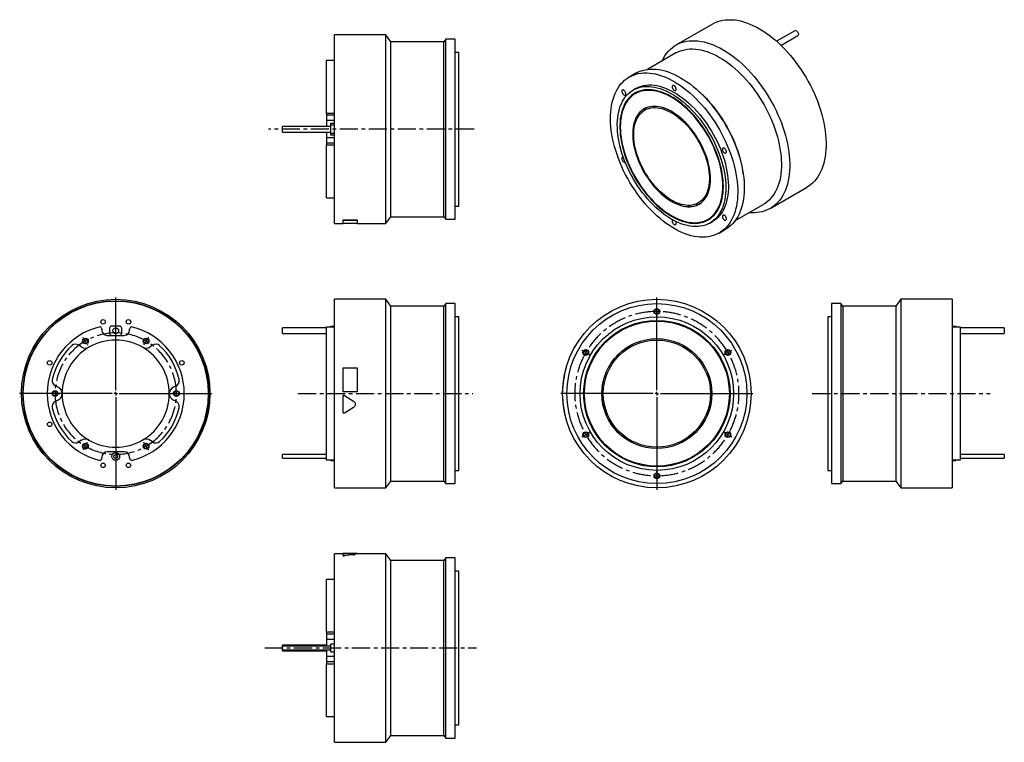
# Model space of a CAD drawing. Extents: x 165 to 1544, y 79 to 1090.
import ezdxf

# ---------------------------------------------------------------- set-up
doc = ezdxf.new("R2010")
doc.units = 0
doc.header["$LTSCALE"] = 2
doc.header["$MEASUREMENT"] = 0
doc.linetypes.add('CENTERX2', pattern=[20.32, 12.7, -2.54, 2.54, -2.54])
doc.layers.get('0').update_dxf_attribs({"linetype": 'CONTINUOUS'})

# ---------------------------------------------------------------- blocks, each defined once
blk = doc.blocks.new('SW_CENTERMARKSYMBOL_0')
at = {"color": 0, "linetype": 'Continuous'}
for p, q in [((0, 5), (0, 134.5)), ((-5, 0), (-134.5, 0)), ((0, 0), (-2.5, 0)), ((0, 0), (0, 2.5)), ((0, 0), (0, -2.5)), ((0, 0), (2.5, 0)), ((5, 0), (134.5, 0)), ((0, -5), (0, -134.5))]:
    blk.add_line(p, q, dxfattribs=at)
blk = doc.blocks.new('SW_CENTERMARKSYMBOL_1')
at = {"color": 6, "linetype": 'Continuous'}
for p, q in [((-2.5, 4.3), (-3.2, 5.6)), ((0, 0), (-1.2, 2.2)), ((0, 0), (1.2, -2.2)), ((85, 0), (83.8, -2.2)), ((85, 0), (86.2, 2.2)), ((87.5, 4.3), (88.3, 5.6)), ((2.5, -4.3), (3.2, -5.6)), ((82.5, -4.3), (81.8, -5.6)), ((-47.5, -73.6), (-49, -73.6)), ((-42.5, -73.6), (-45, -73.6)), ((-42.5, -73.6), (-40, -73.6)), ((-37.5, -73.6), (-36, -73.6)), ((122.5, -73.6), (121, -73.6)), ((127.5, -73.6), (125, -73.6)), ((127.5, -73.6), (130, -73.6)), ((132.5, -73.6), (134, -73.6)), ((-2.5, -151.6), (-3.2, -152.9)), ((0, -147.2), (-1.2, -149.4)), ((0, -147.2), (1.2, -145.1)), ((2.5, -142.9), (3.2, -141.6)), ((82.5, -142.9), (81.8, -141.6)), ((85, -147.2), (83.8, -145.1)), ((85, -147.2), (86.2, -149.4)), ((87.5, -151.6), (88.3, -152.9))]:
    blk.add_line(p, q, dxfattribs=at)
for start, end in [(118.3148, 120), (60, 61.6852), (120, 121.6852), (58.3148, 60), (178.3148, 180), (180, 181.6852), (0, 1.6852), (358.3148, 0), (238.3148, 240), (240, 241.6852), (298.3148, 300), (300, 301.6852)]:
    blk.add_arc((42.5, -73.6), 85, start, end, dxfattribs=at)
at = {"color": 6, "linetype": 'CENTERX2'}
for start, end in [(63.3703, 116.6297), (123.3703, 176.6297), (3.3703, 56.6297), (183.3703, 236.6297), (303.3703, 356.6297), (243.3703, 296.6297)]:
    blk.add_arc((42.5, -73.6), 85, start, end, dxfattribs=at)
blk = doc.blocks.new('SW_CENTERMARKSYMBOL_5')
at = {"color": 0, "linetype": 'Continuous'}
for p, q in [((0, 5), (0, 134.5)), ((-5, 0), (-134.5, 0)), ((0, 0), (-2.5, 0)), ((0, 0), (0, 2.5)), ((0, 0), (0, -2.5)), ((0, 0), (2.5, 0)), ((5, 0), (134.5, 0)), ((0, -5), (0, -134.5))]:
    blk.add_line(p, q, dxfattribs=at)
blk = doc.blocks.new('SW_CENTERMARKSYMBOL_6')
at = {"color": 6, "linetype": 'Continuous'}
for p, q in [((0, 5), (0, 6.5)), ((0, 0), (0, 2.5)), ((0, 0), (0, -2.5)), ((0, -5), (0, -6.5)), ((-103.9, -55), (-105.2, -54.2)), ((103.9, -55), (105.2, -54.2)), ((-99.6, -57.5), (-101.8, -56.2)), ((-99.6, -57.5), (-97.4, -58.8)), ((-95.3, -60), (-94, -60.8)), ((95.3, -60), (94, -60.8)), ((99.6, -57.5), (97.4, -58.8)), ((99.6, -57.5), (101.8, -56.2)), ((-103.9, -175), (-105.2, -175.8)), ((-99.6, -172.5), (-101.8, -173.8)), ((-99.6, -172.5), (-97.4, -171.2)), ((-95.3, -170), (-94, -169.2)), ((95.3, -170), (94, -169.2)), ((99.6, -172.5), (97.4, -171.2)), ((99.6, -172.5), (101.8, -173.8)), ((103.9, -175), (105.2, -175.8)), ((0, -225), (0, -223.5)), ((0, -230), (0, -227.5)), ((0, -230), (0, -232.5)), ((0, -235), (0, -236.5))]:
    blk.add_line(p, q, dxfattribs=at)
for start, end in [(90, 91.2456), (88.7544, 90), (150, 151.2456), (148.7544, 150), (30, 31.2456), (28.7544, 30), (208.7544, 210), (210, 211.2456), (328.7544, 330), (330, 331.2456), (268.7544, 270), (270, 271.2456)]:
    blk.add_arc((0, -115), 115, start, end, dxfattribs=at)
at = {"color": 6, "linetype": 'CENTERX2'}
for start, end in [(92.4911, 147.5089), (32.4911, 87.5089), (152.4911, 207.5089), (332.4911, 27.5089), (212.4911, 267.5089), (272.4911, 327.5089)]:
    blk.add_arc((0, -115), 115, start, end, dxfattribs=at)

msp = doc.modelspace()

# ---------------------------------------------------------------- linework, layer by layer
at = {"color": 7, "linetype": 'Continuous'}
for p, q in [((1134.9, 1083.9), (1083.9, 1054.5)), ((677.8, 1068.8), (605.8, 1068.8)), ((605.8, 936.8), (605.8, 1068.8)), ((684.8, 1059.3), (677.8, 1068.8)), ((677.8, 936.8), (677.8, 1068.8)), ((761.8, 1062.8), (758.8, 1059.3)), ((774.8, 1062.8), (761.8, 1062.8)), ((761.8, 936.8), (761.8, 1062.8)), ((774.8, 936.8), (774.8, 1062.8)), ((1250.5, 1074.7), (1224.8, 1059.9)), ((1231, 1054.2), (1254.5, 1067.8)), ((758.8, 1059.3), (684.8, 1059.3)), ((684.8, 936.8), (684.8, 1059.3)), ((758.8, 936.8), (758.8, 1059.3)), ((779.8, 1044.3), (774.8, 1044.3)), ((779.8, 936.8), (779.8, 1044.3)), ((1083.7, 1043.5), (1044, 1020.5)), ((605.8, 1032.8), (594.8, 1032.8)), ((594.8, 958.7), (594.8, 1032.8)), ((1027.6, 1015.1), (1018.4, 1009.7)), ((1027.6, 993.7), (1024.1, 991.7)), ((1108.6, 996.3), (1106.9, 997.6)), ((1027.8, 986.9), (1027.1, 986.5)), ((1040.1, 965.6), (1039.4, 965.2)), ((605.8, 958.7), (594.8, 958.7)), ((594.8, 958.7), (594.8, 956.3)), ((605.8, 956.3), (594.8, 956.3)), ((594.8, 956.3), (594.8, 948.8)), ((600.8, 940.8), (532.8, 940.8)), ((532.8, 936.8), (532.8, 940.8)), ((605.8, 948.8), (594.8, 948.8)), ((594.8, 948.8), (594.8, 940.8)), ((600.8, 945.3), (605.8, 945.3)), ((600.8, 942.3), (600.8, 945.3)), ((605.8, 942.3), (600.8, 942.3)), ((600.8, 931.3), (600.8, 942.3)), ((532.8, 932.8), (532.8, 936.8)), ((532.8, 932.8), (600.8, 932.8)), ((594.8, 932.8), (594.8, 924.8)), ((605.8, 924.8), (594.8, 924.8)), ((594.8, 924.8), (594.8, 917.3)), ((600.8, 931.3), (605.8, 931.3)), ((600.8, 928.3), (600.8, 931.3)), ((605.8, 928.3), (600.8, 928.3)), ((605.8, 804.8), (605.8, 936.8)), ((677.8, 804.8), (677.8, 936.8)), ((684.8, 814.3), (684.8, 936.8)), ((758.8, 814.3), (758.8, 936.8)), ((761.8, 810.8), (761.8, 936.8)), ((774.8, 810.8), (774.8, 936.8)), ((779.8, 829.3), (779.8, 936.8)), ((605.8, 917.3), (594.8, 917.3)), ((594.8, 917.3), (594.8, 914.8)), ((594.8, 914.8), (605.8, 914.8)), ((594.8, 840.8), (594.8, 914.8)), ((1178.1, 874.3), (1177.8, 876.4)), ((1215.9, 825.9), (1266.8, 855.3)), ((594.8, 840.8), (605.8, 840.8)), ((774.8, 829.3), (779.8, 829.3)), ((1116.3, 832), (1117, 832.4)), ((1166.5, 808.4), (1206.2, 831.3)), ((677.8, 804.8), (684.8, 814.3)), ((684.8, 814.3), (758.8, 814.3)), ((758.8, 814.3), (761.8, 810.8)), ((605.8, 804.8), (617.8, 804.8)), ((617.8, 809.8), (637.8, 809.8)), ((617.8, 809.8), (617.8, 809.7)), ((617.8, 804.7), (617.8, 809.7)), ((617.8, 809.7), (637.8, 809.7)), ((637.8, 804.7), (617.8, 804.7)), ((637.8, 809.8), (637.8, 809.7)), ((637.8, 809.7), (637.8, 804.7)), ((637.8, 804.8), (677.8, 804.8)), ((761.8, 810.8), (774.8, 810.8)), ((1128.6, 810.7), (1129.3, 811.1)), ((1131.6, 805.5), (1135.1, 807.5)), ((1144.3, 791.5), (1153.5, 796.8)), ((677.8, 698.7), (605.8, 698.7)), ((605.8, 434.7), (605.8, 698.7)), ((684.8, 689.2), (677.8, 698.7)), ((677.8, 434.7), (677.8, 698.7)), ((761.8, 692.7), (758.8, 689.2)), ((774.8, 692.7), (761.8, 692.7)), ((761.8, 440.7), (761.8, 692.7)), ((774.8, 440.7), (774.8, 692.7)), ((1314.7, 692.7), (1301.7, 692.7)), ((1301.7, 692.7), (1301.7, 440.7)), ((1317.7, 689.2), (1314.7, 692.7)), ((1314.7, 692.7), (1314.7, 440.7)), ((1398.7, 698.7), (1391.7, 689.2)), ((1470.7, 698.7), (1398.7, 698.7)), ((1398.7, 698.7), (1398.7, 434.7)), ((1470.7, 698.7), (1470.7, 434.7)), ((758.8, 689.2), (684.8, 689.2)), ((684.8, 444.2), (684.8, 689.2)), ((758.8, 444.2), (758.8, 689.2)), ((1391.7, 689.2), (1317.7, 689.2)), ((1317.7, 689.2), (1317.7, 444.2)), ((1391.7, 689.2), (1391.7, 444.2)), ((779.8, 674.2), (774.8, 674.2)), ((779.8, 459.2), (779.8, 674.2)), ((1301.7, 674.2), (1296.7, 674.2)), ((1296.7, 674.2), (1296.7, 459.2)), ((280, 656.8), (280, 655.7)), ((287.5, 648.2), (311.5, 648.2)), ((291, 658.2), (291, 651.2)), ((305, 661.2), (294, 661.2)), ((308, 651.2), (308, 658.2)), ((319, 655.7), (319, 656.8)), ((594.8, 658.7), (532.8, 658.7)), ((532.8, 650.7), (532.8, 658.7)), ((532.8, 650.7), (594.8, 650.7)), ((594.8, 660.2), (605.8, 660.2)), ((594.8, 473.3), (594.8, 660.2)), ((600.8, 661.2), (605.8, 661.2)), ((600.8, 660.2), (600.8, 661.2)), ((1470.7, 661.2), (1475.7, 661.2)), ((1470.7, 660.2), (1481.7, 660.2)), ((1475.7, 661.2), (1475.7, 660.2)), ((1481.7, 660.2), (1481.7, 473.3)), ((1543.7, 658.7), (1481.7, 658.7)), ((1481.7, 650.7), (1543.7, 650.7)), ((1543.7, 658.7), (1543.7, 650.7)), ((251.3, 632.2), (248.1, 634.4)), ((351, 634.4), (347.8, 632.2)), ((426.5, 602.7), (426.6, 602.8)), ((617.8, 569.2), (617.8, 602.8)), ((617.8, 602.8), (637.8, 602.8)), ((637.8, 602.8), (637.8, 569.2)), ((930.2, 602.7), (930.1, 602.8)), ((218.7, 575.8), (215.2, 577.4)), ((383.9, 577.4), (380.4, 575.8)), ((431.5, 569.2), (431.6, 569.2)), ((637.8, 569.2), (617.8, 569.2)), ((637.8, 569.2), (617.8, 569.2)), ((617.8, 569.2), (617.8, 569.2)), ((637.8, 569.2), (637.8, 569.2)), ((925.2, 569.2), (925.1, 569.2)), ((218.7, 557.6), (215.2, 556)), ((383.9, 556), (380.4, 557.6)), ((431.5, 563), (431.6, 563)), ((617.8, 563), (617.8, 563)), ((617.8, 540.4), (617.8, 563)), ((619.6, 564.1), (619.6, 564.1)), ((619.6, 564.1), (632.5, 556.1)), ((619.6, 564.1), (632.5, 556.1)), ((632.5, 556.1), (632.5, 556.1)), ((925.2, 564.1), (925.1, 564.1)), ((925.6, 556.1), (925.5, 556.1)), ((428.9, 540.4), (429, 540.4)), ((632.5, 547.4), (619.6, 539.4)), ((926.6, 547.4), (926.5, 547.4)), ((928, 539.4), (927.9, 539.4)), ((251.3, 501.3), (248.1, 499)), ((351, 499), (347.8, 501.3)), ((311.5, 485.2), (287.5, 485.2)), ((280, 477.7), (280, 476.6)), ((319, 476.6), (319, 477.7)), ((594.8, 481.4), (532.8, 481.4)), ((532.8, 476.1), (532.8, 481.4)), ((532.8, 476.1), (594.8, 476.1)), ((605.8, 473.3), (594.8, 473.3)), ((600.8, 473.2), (600.8, 473.3)), ((600.8, 473.2), (605.8, 473.2)), ((1481.7, 473.3), (1470.7, 473.3)), ((1470.7, 473.2), (1475.7, 473.2)), ((1475.7, 473.3), (1475.7, 473.2)), ((1543.7, 481.4), (1481.7, 481.4)), ((1481.7, 476.1), (1543.7, 476.1)), ((1543.7, 481.4), (1543.7, 476.1)), ((774.8, 459.2), (779.8, 459.2)), ((1296.7, 459.2), (1301.7, 459.2)), ((677.8, 434.7), (684.8, 444.2)), ((684.8, 444.2), (758.8, 444.2)), ((758.8, 444.2), (761.8, 440.7)), ((1314.7, 440.7), (1317.7, 444.2)), ((1317.7, 444.2), (1391.7, 444.2)), ((1391.7, 444.2), (1398.7, 434.7)), ((605.8, 434.7), (677.8, 434.7)), ((761.8, 440.7), (774.8, 440.7)), ((1301.7, 440.7), (1314.7, 440.7)), ((1398.7, 434.7), (1470.7, 434.7)), ((617.8, 342.6), (605.8, 342.6)), ((605.8, 78.6), (605.8, 342.6)), ((637.8, 342.7), (617.8, 342.7)), ((617.8, 340), (617.8, 342.6)), ((617.8, 339.9), (617.8, 340)), ((619.6, 339.7), (619.6, 339.8)), ((677.8, 342.6), (623.6, 342.6)), ((632.5, 341.2), (632.5, 341.3)), ((637.8, 342.6), (637.8, 342.7)), ((684.8, 333.1), (677.8, 342.6)), ((677.8, 78.6), (677.8, 342.6)), ((758.8, 333.1), (684.8, 333.1)), ((684.8, 88.1), (684.8, 333.1)), ((761.8, 336.6), (758.8, 333.1)), ((758.8, 88.1), (758.8, 333.1)), ((774.8, 336.6), (761.8, 336.6)), ((761.8, 84.6), (761.8, 336.6)), ((774.8, 84.6), (774.8, 336.6)), ((779.8, 318.1), (774.8, 318.1)), ((779.8, 103.1), (779.8, 318.1)), ((605.8, 306.6), (594.8, 306.6)), ((594.8, 232.6), (594.8, 306.6)), ((605.8, 232.6), (594.8, 232.6)), ((594.8, 232.6), (594.8, 230.1)), ((605.8, 230.1), (594.8, 230.1)), ((594.8, 230.1), (594.8, 222.6)), ((605.8, 222.6), (594.8, 222.6)), ((594.8, 222.6), (594.8, 213.2)), ((594.8, 214.6), (532.8, 214.6)), ((532.8, 213.2), (532.8, 214.6)), ((600.8, 213.2), (532.8, 213.2)), ((532.8, 207.9), (532.8, 213.2)), ((532.8, 207.9), (600.8, 207.9)), ((532.8, 206.6), (532.8, 207.9)), ((594.8, 207.9), (594.8, 198.6)), ((605.8, 216.1), (600.8, 216.1)), ((600.8, 205.1), (600.8, 216.1)), ((532.8, 206.6), (594.8, 206.6)), ((605.8, 198.6), (594.8, 198.6)), ((594.8, 198.6), (594.8, 191.1)), ((600.8, 205.1), (605.8, 205.1)), ((605.8, 191.1), (594.8, 191.1)), ((594.8, 191.1), (594.8, 188.6)), ((594.8, 114.6), (594.8, 188.6)), ((594.8, 188.6), (605.8, 188.6)), ((594.8, 114.6), (605.8, 114.6)), ((774.8, 103.1), (779.8, 103.1)), ((677.8, 78.6), (684.8, 88.1)), ((684.8, 88.1), (758.8, 88.1)), ((758.8, 88.1), (761.8, 84.6)), ((761.8, 84.6), (774.8, 84.6)), ((605.8, 78.6), (677.8, 78.6))]:
    msp.add_line(p, q, dxfattribs=at)
at = {"color": 6, "linetype": 'CENTERX2'}
for p, q in [((801.2, 936.8), (513.4, 936.8)), ((554.9, 566.7), (799.5, 566.7)), ((1274.8, 566.7), (1524.1, 566.7)), ((508.4, 210.6), (804.8, 210.6))]:
    msp.add_line(p, q, dxfattribs=at)
at = {"color": 7, "linetype": 'Continuous'}
for points in [[(1134.9, 1083.9), (1135.7, 1084.4), (1139, 1086), (1142.4, 1087.4), (1146, 1088.5), (1149.7, 1089.3), (1153.5, 1089.8), (1157.5, 1090.1), (1161.5, 1090.1), (1165.7, 1089.8), (1169.9, 1089.2), (1174.2, 1088.3), (1178.5, 1087.2), (1182.9, 1085.7), (1187.4, 1084), (1191.8, 1082.1), (1196.3, 1079.9), (1200.9, 1077.4)], [(1200.9, 1077.4), (1205.4, 1074.7), (1209.9, 1071.7), (1214.3, 1068.5), (1218.8, 1065), (1223.2, 1061.4), (1227.5, 1057.5), (1231.8, 1053.4), (1236.1, 1049.1), (1240.2, 1044.6), (1244.2, 1040), (1248.2, 1035.2), (1252, 1030.2), (1255.7, 1025.1), (1259.3, 1019.9), (1262.7, 1014.6), (1266.1, 1009.1), (1269.2, 1003.6), (1272.2, 997.9), (1275, 992.2), (1277.7, 986.5), (1280.1, 980.7), (1282.4, 974.9), (1284.5, 969.1), (1286.4, 963.3), (1288.1, 957.4), (1289.6, 951.7), (1290.9, 945.9), (1292, 940.3), (1292.9, 934.6), (1293.5, 929.1), (1293.9, 923.7), (1294.2, 918.3), (1294.2, 913.1), (1293.9, 908.1), (1293.5, 903.1), (1292.9, 898.3), (1292, 893.7), (1290.9, 889.3), (1289.6, 885.1), (1288.1, 881), (1286.4, 877.2), (1284.5, 873.5), (1282.4, 870.1), (1280.1, 867), (1277.7, 864), (1275, 861.4), (1272.2, 858.9), (1269.2, 856.7), (1266.8, 855.3)], [(1252.5, 1074.5), (1253.3, 1073.9), (1254, 1073.1), (1254.6, 1072.2), (1255, 1071.1), (1255.3, 1070.1), (1255.3, 1069.2), (1255, 1068.4), (1254.6, 1067.9), (1254.5, 1067.8)], [(1064.1, 1032.1), (1064.4, 1032.7), (1066.3, 1036.3), (1068.4, 1039.7), (1070.7, 1042.9), (1073.1, 1045.8), (1075.8, 1048.5), (1078.6, 1050.9), (1081.6, 1053.1), (1084.7, 1055), (1088, 1056.6), (1091.5, 1058), (1095.1, 1059.1), (1098.8, 1059.9), (1102.6, 1060.4), (1106.6, 1060.7), (1110.6, 1060.7), (1114.7, 1060.4), (1119, 1059.8), (1123.3, 1058.9), (1127.6, 1057.8), (1132, 1056.3), (1136.5, 1054.7), (1140.9, 1052.7), (1145.4, 1050.5), (1149.9, 1048)], [(1083.7, 1043.5), (1085.7, 1044.5), (1088.9, 1046), (1092.3, 1047.2), (1095.9, 1048.1), (1099.5, 1048.7), (1103.3, 1049.1), (1107.1, 1049.2), (1111.1, 1049), (1115.1, 1048.5), (1119.3, 1047.7), (1123.5, 1046.7), (1127.7, 1045.4), (1132, 1043.8), (1136.3, 1041.9), (1140.6, 1039.8), (1145, 1037.4)], [(1149.9, 1048), (1154.5, 1045.3), (1159, 1042.3), (1163.4, 1039.1), (1167.9, 1035.6), (1172.3, 1032), (1176.6, 1028.1), (1180.9, 1024), (1185.1, 1019.7), (1189.3, 1015.3), (1193.3, 1010.6), (1197.3, 1005.8), (1201.1, 1000.8), (1204.8, 995.7), (1208.4, 990.5), (1211.8, 985.2), (1215.1, 979.7), (1218.3, 974.2), (1221.3, 968.5), (1224.1, 962.8), (1226.8, 957.1), (1229.2, 951.3), (1231.5, 945.5), (1233.6, 939.7), (1235.5, 933.9), (1237.2, 928.1), (1238.7, 922.3), (1240, 916.5), (1241.1, 910.9), (1241.9, 905.2), (1242.6, 899.7), (1243, 894.3), (1243.3, 889), (1243.3, 883.7), (1243, 878.7), (1242.6, 873.7), (1241.9, 869), (1241.1, 864.3), (1240, 859.9), (1238.7, 855.7), (1237.2, 851.6), (1235.5, 847.8), (1233.6, 844.1), (1231.5, 840.7), (1229.2, 837.6), (1226.8, 834.6), (1224.1, 832), (1221.3, 829.5), (1218.3, 827.4), (1215.1, 825.4), (1211.8, 823.8), (1208.4, 822.4), (1204.8, 821.3), (1201.1, 820.5), (1197.3, 820), (1193.3, 819.7), (1189.3, 819.8), (1186.6, 819.9)], [(1145, 1037.4), (1149.3, 1034.7), (1153.7, 1031.9), (1158, 1028.7), (1162.3, 1025.4), (1166.5, 1021.8), (1170.7, 1018), (1174.8, 1014), (1178.9, 1009.8), (1182.9, 1005.5), (1186.7, 1000.9), (1190.5, 996.2), (1194.1, 991.4), (1197.7, 986.4), (1201, 981.3), (1204.3, 976), (1207.4, 970.7), (1210.3, 965.3), (1213.1, 959.8), (1215.7, 954.3), (1218.1, 948.7), (1220.4, 943.1), (1222.4, 937.5), (1224.3, 931.9), (1225.9, 926.3), (1227.4, 920.7), (1228.6, 915.2), (1229.6, 909.7), (1230.5, 904.3), (1231.1, 899), (1231.4, 893.7), (1231.6, 888.6), (1231.6, 883.6), (1231.3, 878.8), (1230.8, 874), (1230.1, 869.5), (1229.2, 865.1), (1228, 860.9), (1226.7, 856.9), (1225.1, 853.1), (1223.4, 849.5), (1221.4, 846.2), (1219.3, 843), (1216.9, 840.1), (1214.4, 837.5), (1211.7, 835.1), (1208.9, 832.9), (1206.2, 831.3)], [(1027.6, 1015.1), (1030.3, 1016.5), (1033.7, 1017.9), (1037.1, 1019.1), (1040.7, 1020), (1044.4, 1020.6), (1048.2, 1020.9), (1052.2, 1020.9), (1056.2, 1020.7), (1060.3, 1020.2), (1064.5, 1019.4), (1068.7, 1018.3), (1073, 1016.9), (1077.4, 1015.3), (1081.7, 1013.4), (1086.1, 1011.2), (1090.5, 1008.8)], [(1081.4, 1003.5), (1085.8, 1000.8), (1090.2, 997.9), (1094.5, 994.8), (1098.9, 991.4), (1103.2, 987.8), (1107.4, 984), (1111.6, 979.9), (1115.7, 975.7), (1119.7, 971.3), (1123.7, 966.7), (1127.5, 962), (1131.2, 957.1), (1134.8, 952.1), (1138.2, 947), (1141.6, 941.7), (1144.7, 936.3), (1147.8, 930.9), (1150.6, 925.4), (1153.3, 919.8), (1155.8, 914.1), (1158.1, 908.5), (1160.3, 902.8), (1162.2, 897.1), (1164, 891.4), (1165.5, 885.8), (1166.9, 880.1), (1168, 874.6), (1168.9, 869), (1169.6, 863.6), (1170.1, 858.3), (1170.4, 853), (1170.4, 847.9), (1170.3, 842.9), (1169.9, 838.1), (1169.3, 833.4), (1168.5, 828.8), (1167.5, 824.5), (1166.2, 820.3), (1164.8, 816.3), (1163.1, 812.6), (1161.3, 809), (1159.2, 805.7), (1157, 802.6), (1154.6, 799.7), (1152, 797.1), (1149.2, 794.8), (1146.3, 792.7), (1143.2, 790.8), (1139.9, 789.3), (1136.5, 788), (1133, 787), (1129.4, 786.2), (1125.6, 785.8), (1121.7, 785.6), (1117.7, 785.7), (1113.7, 786.1), (1109.5, 786.8), (1105.3, 787.7), (1101, 788.9), (1096.7, 790.4), (1092.3, 792.2), (1088, 794.2), (1083.6, 796.5), (1079.2, 799), (1074.7, 801.8), (1070.4, 804.9), (1066, 808.1), (1061.7, 811.6), (1057.4, 815.3), (1053.2, 819.3), (1049, 823.4), (1045, 827.7), (1041, 832.2), (1037.1, 836.8), (1033.4, 841.7), (1029.7, 846.6), (1026.2, 851.7), (1022.8, 856.9), (1019.5, 862.2), (1016.4, 867.6), (1013.5, 873.1), (1010.7, 878.7), (1008.1, 884.3), (1005.7, 889.9), (1003.5, 895.6), (1001.4, 901.3), (999.6, 907), (997.9, 912.7), (996.5, 918.3), (995.2, 923.9), (994.2, 929.4), (993.4, 934.9), (992.8, 940.3), (992.4, 945.6), (992.3, 950.8), (992.3, 955.8), (992.6, 960.8), (993.1, 965.5), (993.8, 970.2), (994.7, 974.6), (995.8, 978.9), (997.2, 982.9), (998.7, 986.8), (1000.5, 990.5), (1002.4, 993.9), (1004.6, 997.1), (1006.9, 1000.1), (1009.4, 1002.8), (1012.1, 1005.3), (1014.9, 1007.5), (1018, 1009.5), (1021.1, 1011.2), (1024.5, 1012.6), (1027.9, 1013.8), (1031.5, 1014.7), (1035.2, 1015.3), (1039.1, 1015.6), (1043, 1015.6), (1047, 1015.4), (1051.1, 1014.9), (1055.3, 1014.1), (1059.5, 1013), (1063.8, 1011.6), (1068.2, 1010), (1072.6, 1008.1), (1076.9, 1005.9), (1081.4, 1003.5)], [(1090.5, 1008.8), (1095, 1006.1), (1099.3, 1003.2), (1103.7, 1000.1), (1108.1, 996.7), (1112.4, 993.1), (1116.6, 989.3), (1120.8, 985.2), (1124.9, 981), (1128.9, 976.6), (1132.8, 972.1), (1136.7, 967.3), (1140.4, 962.4), (1144, 957.4), (1147.4, 952.3), (1150.8, 947), (1153.9, 941.6), (1157, 936.2), (1159.8, 930.7), (1162.5, 925.1), (1165, 919.4), (1167.3, 913.8), (1169.5, 908.1), (1171.4, 902.4), (1173.2, 896.7), (1174.7, 891.1), (1176.1, 885.4), (1177.2, 879.9), (1178.1, 874.4), (1178.8, 868.9), (1179.3, 863.6), (1179.6, 858.3), (1179.6, 853.2), (1179.5, 848.2), (1179.1, 843.4), (1178.5, 838.7), (1177.7, 834.2), (1176.7, 829.8), (1175.4, 825.6), (1174, 821.7), (1172.3, 817.9), (1170.5, 814.3), (1168.4, 811), (1166.2, 807.9), (1163.8, 805), (1161.2, 802.4), (1158.4, 800.1), (1155.5, 798), (1153.5, 796.8)], [(1077.8, 986.4), (1081.9, 983.9), (1086, 981.1), (1090, 978.2), (1094, 975), (1098, 971.6), (1101.9, 967.9), (1105.7, 964.1), (1109.5, 960.1), (1113.1, 955.9), (1116.7, 951.6), (1120.2, 947), (1123.5, 942.4), (1126.7, 937.6), (1129.7, 932.7), (1132.6, 927.7), (1135.4, 922.7), (1138, 917.5), (1140.4, 912.3), (1142.6, 907.1), (1144.6, 901.8), (1146.5, 896.6), (1148.1, 891.3), (1149.6, 886.1), (1150.8, 880.9), (1151.9, 875.7), (1152.7, 870.6), (1153.3, 865.6), (1153.7, 860.7), (1153.8, 855.9), (1153.8, 851.2), (1153.5, 846.7), (1153, 842.3), (1152.3, 838), (1151.4, 834), (1150.2, 830.1), (1148.9, 826.4), (1147.3, 823), (1145.6, 819.7), (1143.6, 816.7), (1141.5, 813.9), (1139.2, 811.4), (1136.7, 809.1), (1134, 807), (1131.2, 805.3), (1128.2, 803.8), (1125.1, 802.6), (1121.8, 801.6), (1118.4, 800.9), (1114.9, 800.6), (1111.3, 800.4), (1107.6, 800.6), (1103.8, 801.1), (1099.9, 801.8), (1096, 802.9), (1092, 804.1), (1088, 805.7), (1083.9, 807.6), (1079.9, 809.7), (1075.8, 812), (1071.7, 814.6), (1067.6, 817.5), (1063.6, 820.5), (1059.6, 823.9), (1055.7, 827.4), (1051.8, 831.1), (1048, 835), (1044.3, 839.1), (1040.7, 843.4), (1037.2, 847.8), (1033.8, 852.4), (1030.5, 857.1), (1027.4, 862), (1024.4, 866.9), (1021.6, 871.9), (1018.9, 877.1), (1016.4, 882.2), (1014.1, 887.4), (1012, 892.7), (1010, 898), (1008.3, 903.2), (1006.7, 908.5), (1005.4, 913.7), (1004.3, 918.9), (1003.3, 924), (1002.6, 929.1), (1002.1, 934), (1001.9, 938.9), (1001.8, 943.6), (1002, 948.3), (1002.4, 952.7), (1003, 957), (1003.8, 961.2), (1004.8, 965.2), (1006, 968.9), (1007.5, 972.5), (1009.1, 975.9), (1011, 979), (1013, 981.9), (1015.3, 984.6), (1017.7, 987), (1020.2, 989.1), (1023, 991), (1025.9, 992.7), (1029, 994), (1032.2, 995.1), (1035.5, 995.9), (1038.9, 996.5), (1042.5, 996.7), (1046.2, 996.7), (1049.9, 996.3), (1053.7, 995.7), (1057.7, 994.9), (1061.6, 993.7), (1065.6, 992.3), (1069.7, 990.6), (1073.7, 988.6), (1077.8, 986.4)], [(1027.6, 993.7), (1029.4, 994.7), (1032.5, 996.1), (1035.7, 997.2), (1039, 998), (1042.5, 998.5), (1046, 998.7), (1049.7, 998.7), (1053.4, 998.4), (1057.3, 997.8), (1061.2, 996.9), (1065.2, 995.7), (1069.2, 994.3), (1073.2, 992.6), (1077.3, 990.6), (1081.4, 988.4)], [(1084.2, 992.9), (1084.1, 993.9), (1083.7, 994.9), (1083.2, 995.9), (1082.5, 996.8), (1081.8, 997.5), (1081, 998), (1080.2, 998.2), (1079.5, 998.1), (1079, 997.7), (1078.6, 997), (1078.5, 996.2), (1078.6, 995.2), (1079, 994.1), (1079.5, 993.1), (1080.2, 992.2), (1081, 991.5), (1081.8, 991.1), (1082.5, 990.9), (1083.2, 991), (1083.7, 991.4), (1084.1, 992), (1084.2, 992.9)], [(1108.6, 996.3), (1110, 995.2), (1114.2, 991.6), (1118.4, 987.8), (1122.5, 983.8), (1126.6, 979.6), (1130.5, 975.3), (1134.4, 970.7), (1138.2, 966), (1141.8, 961.2), (1145.3, 956.2), (1148.7, 951.1), (1152, 945.8), (1155.1, 940.5), (1158, 935.1), (1160.8, 929.6), (1163.4, 924.1), (1165.8, 918.5), (1168, 912.9), (1170.1, 907.3), (1171.9, 901.7), (1173.6, 896.1), (1175, 890.5), (1176.3, 885), (1177.3, 879.5), (1177.8, 876.4)], [(1150.3, 856.7), (1150.2, 861.4), (1149.9, 866.1), (1149.3, 871), (1148.6, 875.9), (1147.6, 880.9), (1146.4, 885.9), (1145.1, 891), (1143.5, 896.1), (1141.7, 901.2), (1139.7, 906.3), (1137.6, 911.4), (1135.3, 916.4), (1132.8, 921.4), (1130.1, 926.4), (1127.3, 931.2), (1124.3, 935.9), (1121.2, 940.6), (1118, 945.1), (1114.6, 949.4), (1111.2, 953.6), (1107.6, 957.7), (1103.9, 961.6), (1100.2, 965.2), (1096.4, 968.7), (1092.6, 972), (1088.7, 975.1), (1084.7, 977.9), (1080.8, 980.5), (1076.8, 982.8), (1072.9, 984.9), (1068.9, 986.8), (1065, 988.4), (1061.1, 989.7), (1057.3, 990.7), (1053.5, 991.5), (1049.9, 991.9), (1046.2, 992.1), (1042.7, 992.1), (1039.3, 991.7), (1036, 991.1), (1032.9, 990.2), (1029.8, 989), (1026.9, 987.5), (1024.2, 985.8), (1021.6, 983.9), (1019.2, 981.6), (1016.9, 979.1), (1014.9, 976.4), (1013, 973.5), (1011.3, 970.3), (1009.9, 966.9), (1008.6, 963.3), (1007.5, 959.5), (1006.7, 955.6), (1006, 951.4), (1005.6, 947.1), (1005.4, 942.7), (1005.4, 938.1), (1005.6, 933.4), (1006, 928.6), (1006.7, 923.8), (1007.5, 918.8), (1008.6, 913.8), (1009.9, 908.7), (1011.3, 903.6), (1013, 898.5), (1014.9, 893.4), (1016.9, 888.3), (1019.2, 883.2), (1021.6, 878.2), (1024.2, 873.3), (1026.9, 868.4), (1029.8, 863.6), (1032.9, 858.9), (1036, 854.3), (1039.3, 849.9), (1042.7, 845.6), (1046.2, 841.5), (1049.9, 837.5), (1053.5, 833.7), (1057.3, 830.1), (1061.1, 826.8), (1065, 823.6), (1068.9, 820.6), (1072.9, 817.9), (1076.8, 815.5), (1080.8, 813.2), (1084.7, 811.3), (1088.7, 809.6), (1092.6, 808.1), (1096.4, 807), (1100.2, 806.1), (1103.9, 805.4), (1107.6, 805.1), (1111.2, 805), (1114.6, 805.2), (1118, 805.7), (1121.2, 806.5), (1124.3, 807.5), (1127.3, 808.9), (1130.1, 810.4), (1132.8, 812.3), (1135.3, 814.4), (1137.6, 816.7), (1139.7, 819.3), (1141.7, 822.2), (1143.5, 825.2), (1145.1, 828.5), (1146.4, 832), (1147.6, 835.7), (1148.6, 839.6), (1149.3, 843.6), (1149.9, 847.9), (1150.2, 852.2), (1150.3, 856.7)], [(1149.6, 857.1), (1149.5, 861.8), (1149.2, 866.5), (1148.6, 871.4), (1147.9, 876.3), (1146.9, 881.3), (1145.7, 886.3), (1144.3, 891.4), (1142.7, 896.5), (1140.9, 901.6), (1139, 906.7), (1136.8, 911.8), (1134.5, 916.8), (1131.9, 921.8), (1129.3, 926.7), (1126.4, 931.5), (1123.4, 936.2), (1120.3, 940.8), (1117.1, 945.3), (1113.7, 949.6), (1110.2, 953.8), (1106.6, 957.8), (1103, 961.7), (1099.2, 965.3), (1095.4, 968.8), (1091.6, 972), (1087.7, 975), (1083.7, 977.8), (1079.8, 980.3), (1075.8, 982.6), (1071.9, 984.6), (1068, 986.4), (1064.1, 987.9), (1060.2, 989.1), (1056.4, 990), (1052.7, 990.7), (1049, 991.1), (1045.4, 991.2), (1041.9, 991.1), (1038.6, 990.6), (1035.3, 989.9), (1032.2, 988.9), (1029.2, 987.6), (1026.4, 986.1), (1023.7, 984.3), (1021.2, 982.2), (1018.8, 979.9), (1016.7, 977.3), (1014.7, 974.5), (1012.9, 971.4), (1011.3, 968.2), (1009.9, 964.7), (1008.8, 961), (1007.8, 957.1), (1007, 953.1), (1006.5, 948.9), (1006.2, 944.5), (1006, 940), (1006.2, 935.4), (1006.5, 930.6), (1007, 925.8), (1007.8, 920.9), (1008.8, 915.9), (1009.9, 910.9), (1011.3, 905.8), (1012.9, 900.7), (1014.7, 895.6), (1016.7, 890.5), (1018.8, 885.4), (1021.2, 880.4), (1023.7, 875.4), (1026.4, 870.5), (1029.2, 865.7), (1032.2, 860.9), (1035.3, 856.3), (1038.6, 851.9), (1041.9, 847.5), (1045.4, 843.3), (1049, 839.3), (1052.7, 835.5), (1056.4, 831.8), (1060.2, 828.4), (1064.1, 825.2), (1068, 822.2), (1071.9, 819.4), (1075.8, 816.9), (1079.8, 814.6), (1083.7, 812.6), (1087.7, 810.8), (1091.6, 809.3), (1095.4, 808.1), (1099.2, 807.1), (1103, 806.4), (1106.6, 806), (1110.2, 805.9), (1113.7, 806.1), (1117.1, 806.5), (1120.3, 807.3), (1123.4, 808.3), (1126.4, 809.5), (1129.3, 811.1), (1131.9, 812.9), (1134.5, 815), (1136.8, 817.3), (1139, 819.9), (1140.9, 822.7), (1142.7, 825.7), (1144.3, 829), (1145.7, 832.5), (1146.9, 836.2), (1147.9, 840), (1148.6, 844.1), (1149.2, 848.3), (1149.5, 852.6), (1149.6, 857.1)], [(1026.9, 987.6), (1024.9, 986.2), (1022.3, 984.3), (1019.9, 982), (1017.7, 979.6), (1015.6, 976.8), (1013.7, 973.9), (1012, 970.7), (1010.6, 967.3), (1009.3, 963.7), (1008.2, 959.9), (1007.4, 956), (1006.7, 951.8), (1006.3, 947.5), (1006.1, 943.1), (1006, 940.4)], [(1012.3, 990.2), (1011.6, 991), (1010.8, 991.6), (1010, 991.8), (1009.3, 991.8), (1008.7, 991.5), (1008.3, 991), (1008.1, 990.2), (1008.2, 989.2), (1008.4, 988.2), (1008.9, 987.2), (1009.5, 986.2), (1010.3, 985.4), (1011.1, 984.9), (1011.9, 984.6), (1012.6, 984.6), (1013.2, 984.9), (1013.6, 985.5), (1013.7, 986.3), (1013.7, 987.2), (1013.4, 988.3), (1013, 989.3), (1012.3, 990.2)], [(1078.2, 982.1), (1076.5, 983), (1072.6, 985), (1068.7, 986.8), (1064.8, 988.3), (1060.9, 989.5), (1057.1, 990.5), (1053.4, 991.1), (1049.7, 991.5), (1046.1, 991.6), (1042.6, 991.5), (1039.3, 991), (1036, 990.3), (1032.9, 989.3), (1029.9, 988), (1027.8, 986.9)], [(1081.4, 988.4), (1085.4, 985.9), (1089.5, 983.2), (1093.5, 980.2), (1097.6, 977), (1101.5, 973.6), (1105.4, 970), (1109.3, 966.2), (1113, 962.1), (1116.7, 958), (1120.2, 953.6), (1123.7, 949.1), (1127, 944.4), (1130.2, 939.7), (1133.3, 934.8), (1136.2, 929.8), (1138.9, 924.7), (1141.5, 919.6), (1143.9, 914.4), (1146.1, 909.1), (1148.2, 903.9), (1150, 898.6), (1151.7, 893.3), (1153.1, 888.1), (1154.4, 882.9), (1155.4, 877.7), (1156.2, 872.6), (1156.8, 867.6), (1157.2, 862.7), (1157.4, 857.9), (1157.3, 853.2), (1157, 848.7), (1156.5, 844.3), (1155.8, 840.1), (1154.9, 836), (1153.8, 832.1), (1152.4, 828.5), (1150.9, 825), (1149.1, 821.8), (1147.2, 818.7), (1145, 815.9), (1142.7, 813.4), (1140.2, 811.1), (1137.6, 809.1), (1135.1, 807.5)], [(1132.3, 867.1), (1132.2, 871.2), (1131.8, 875.4), (1131.3, 879.6), (1130.5, 883.9), (1129.5, 888.3), (1128.4, 892.8), (1127, 897.2), (1125.4, 901.7), (1123.6, 906.1), (1121.7, 910.5), (1119.5, 914.9), (1117.2, 919.2), (1114.8, 923.4), (1112.2, 927.6), (1109.4, 931.6), (1106.5, 935.4), (1103.5, 939.2), (1100.4, 942.7), (1097.2, 946.1), (1094, 949.3), (1090.7, 952.3), (1087.3, 955), (1083.9, 957.6), (1080.4, 959.9), (1077, 961.9), (1073.5, 963.7), (1070.1, 965.3), (1066.7, 966.6), (1063.3, 967.6), (1060, 968.3), (1056.8, 968.7), (1053.6, 968.9), (1050.6, 968.7), (1047.7, 968.3), (1044.8, 967.6), (1042.2, 966.7), (1039.6, 965.4), (1037.2, 963.9), (1035, 962.2), (1033, 960.1), (1031.1, 957.8), (1029.4, 955.3), (1027.9, 952.6), (1026.7, 949.6), (1025.6, 946.5), (1024.7, 943.1), (1024.1, 939.6), (1023.6, 935.8), (1023.4, 932), (1023.4, 928), (1023.6, 923.9), (1024.1, 919.7), (1024.7, 915.4), (1025.6, 911), (1026.7, 906.6), (1027.9, 902.2), (1029.4, 897.7), (1031.1, 893.3), (1033, 888.8), (1035, 884.4), (1037.2, 880.1), (1039.6, 875.8), (1042.2, 871.6), (1044.8, 867.6), (1047.7, 863.6), (1050.6, 859.8), (1053.6, 856.2), (1056.8, 852.7), (1060, 849.4), (1063.3, 846.4), (1066.7, 843.5), (1070.1, 840.8), (1073.5, 838.4), (1077, 836.2), (1080.4, 834.3), (1083.9, 832.6), (1087.3, 831.2), (1090.7, 830.1), (1094, 829.2), (1097.2, 828.6), (1100.4, 828.3), (1103.5, 828.3), (1106.5, 828.6), (1109.4, 829.1), (1112.2, 830), (1114.8, 831.1), (1117.2, 832.4), (1119.5, 834.1), (1121.7, 836), (1123.6, 838.1), (1125.4, 840.5), (1127, 843.2), (1128.4, 846), (1129.5, 849.1), (1130.5, 852.4), (1131.3, 855.8), (1131.8, 859.4), (1132.2, 863.2), (1132.3, 867.1)], [(1132.2, 867.2), (1132.1, 871.2), (1131.8, 875.4), (1131.2, 879.6), (1130.5, 884), (1129.5, 888.3), (1128.3, 892.8), (1126.9, 897.2), (1125.3, 901.7), (1123.6, 906.1), (1121.6, 910.5), (1119.5, 914.9), (1117.2, 919.2), (1114.7, 923.4), (1112.1, 927.5), (1109.4, 931.5), (1106.5, 935.4), (1103.5, 939.1), (1100.4, 942.7), (1097.2, 946), (1094, 949.2), (1090.6, 952.2), (1087.3, 955), (1083.8, 957.5), (1080.4, 959.8), (1077, 961.9), (1073.5, 963.7), (1070.1, 965.2), (1066.7, 966.5), (1063.3, 967.5), (1060, 968.2), (1056.8, 968.6), (1053.7, 968.8), (1050.6, 968.7), (1047.7, 968.2), (1044.9, 967.6), (1042.2, 966.6), (1039.7, 965.4), (1037.3, 963.8), (1035.1, 962.1), (1033, 960), (1031.2, 957.8), (1029.5, 955.3), (1028, 952.5), (1026.7, 949.6), (1025.6, 946.4), (1024.8, 943), (1024.1, 939.5), (1023.7, 935.8), (1023.5, 931.9), (1023.5, 928), (1023.7, 923.9), (1024.1, 919.7), (1024.8, 915.4), (1025.6, 911), (1026.7, 906.6), (1028, 902.2), (1029.5, 897.7), (1031.2, 893.3), (1033, 888.8), (1035.1, 884.4), (1037.3, 880.1), (1039.7, 875.8), (1042.2, 871.7), (1044.9, 867.6), (1047.7, 863.7), (1050.6, 859.9), (1053.7, 856.3), (1056.8, 852.8), (1060, 849.5), (1063.3, 846.4), (1066.7, 843.5), (1070.1, 840.9), (1073.5, 838.5), (1077, 836.3), (1080.4, 834.4), (1083.8, 832.7), (1087.3, 831.3), (1090.6, 830.2), (1094, 829.3), (1097.2, 828.7), (1100.4, 828.4), (1103.5, 828.4), (1106.5, 828.7), (1109.4, 829.2), (1112.1, 830.1), (1114.7, 831.2), (1117.2, 832.5), (1119.5, 834.2), (1121.6, 836.1), (1123.6, 838.2), (1125.3, 840.6), (1126.9, 843.2), (1128.3, 846.1), (1129.5, 849.2), (1130.5, 852.4), (1131.2, 855.9), (1131.8, 859.5), (1132.1, 863.3), (1132.2, 867.2)], [(1077.8, 959.8), (1081.2, 957.7), (1084.6, 955.4), (1088, 952.8), (1091.3, 950.1), (1094.5, 947.1), (1097.7, 943.9), (1100.8, 940.5), (1103.8, 936.9), (1106.7, 933.2), (1109.5, 929.3), (1112.2, 925.4), (1114.7, 921.3), (1117.1, 917.1), (1119.3, 912.8), (1121.3, 908.5), (1123.2, 904.1), (1124.8, 899.8), (1126.3, 895.4), (1127.6, 891), (1128.7, 886.7), (1129.5, 882.4), (1130.2, 878.1), (1130.6, 874), (1130.8, 869.9), (1130.8, 866), (1130.6, 862.2), (1130.2, 858.6), (1129.5, 855.1), (1128.7, 851.8), (1127.6, 848.7), (1126.3, 845.8), (1124.8, 843.1), (1123.2, 840.7), (1121.3, 838.4), (1119.3, 836.5), (1117.1, 834.7), (1114.7, 833.3), (1112.2, 832.1), (1109.5, 831.2), (1106.7, 830.6), (1103.8, 830.2), (1100.8, 830.1), (1097.7, 830.3), (1094.5, 830.8), (1091.3, 831.6), (1088, 832.6), (1084.6, 833.9), (1081.2, 835.5), (1077.8, 837.3), (1074.4, 839.4), (1071, 841.8), (1067.7, 844.3), (1064.4, 847.1), (1061.1, 850.1), (1057.9, 853.3), (1054.8, 856.7), (1051.8, 860.2), (1048.9, 864), (1046.1, 867.8), (1043.4, 871.8), (1040.9, 875.9), (1038.6, 880.1), (1036.4, 884.3), (1034.3, 888.7), (1032.5, 893), (1030.8, 897.4), (1029.3, 901.8), (1028, 906.2), (1027, 910.5), (1026.1, 914.8), (1025.5, 919), (1025, 923.2), (1024.8, 927.2), (1024.8, 931.1), (1025, 934.9), (1025.5, 938.6), (1026.1, 942.1), (1027, 945.4), (1028, 948.5), (1029.3, 951.4), (1030.8, 954), (1032.5, 956.5), (1034.3, 958.7), (1036.4, 960.7), (1038.6, 962.4), (1040.9, 963.9), (1043.4, 965.1), (1046.1, 966), (1048.9, 966.6), (1051.8, 967), (1054.8, 967), (1057.9, 966.8), (1061.1, 966.3), (1064.4, 965.6), (1067.7, 964.5), (1071, 963.2), (1074.4, 961.7), (1077.8, 959.8)], [(1039.7, 965.5), (1037.9, 964.3), (1037.1, 963.7)], [(1042.5, 966.8), (1040.4, 965.8), (1040.1, 965.6)], [(1153.2, 903.3), (1153.8, 903.5), (1154.3, 904), (1154.6, 904.7), (1154.6, 905.6), (1154.4, 906.6), (1154, 907.7), (1153.4, 908.6), (1152.7, 909.5), (1151.9, 910.1), (1151.1, 910.5), (1150.4, 910.6), (1149.7, 910.4), (1149.3, 909.9), (1149, 909.1), (1149, 908.2), (1149.2, 907.2), (1149.6, 906.2), (1150.1, 905.2), (1150.9, 904.4), (1151.6, 903.7), (1152.4, 903.4), (1153.2, 903.3)], [(1010.1, 897.9), (1009.5, 898), (1008.9, 897.8), (1008.4, 897.3), (1008.2, 896.5), (1008.1, 895.6), (1008.3, 894.6), (1008.7, 893.6), (1009.3, 892.6), (1010, 891.8), (1010.8, 891.1), (1011.6, 890.8), (1012.3, 890.7), (1012.7, 890.8)], [(1129.3, 811.1), (1130, 811.5), (1132.6, 813.3), (1135.2, 815.4), (1137.5, 817.7), (1139.7, 820.3), (1141.6, 823.1), (1143.4, 826.1), (1145, 829.4), (1146.4, 832.9), (1147.6, 836.6), (1148.6, 840.4), (1149.3, 844.5), (1149.9, 848.7), (1150.2, 853.1), (1150.3, 857.1)], [(1113.8, 830.7), (1115.5, 831.5), (1116.7, 832.1)], [(1117, 832.4), (1117.9, 832.9), (1119.3, 833.9)], [(1078.2, 815.5), (1081.5, 813.6), (1085.4, 811.7), (1089.4, 810), (1093.3, 808.5), (1097.1, 807.4), (1100.9, 806.5), (1104.7, 805.8), (1108.3, 805.5), (1111.9, 805.4), (1115.3, 805.6), (1118.7, 806.1), (1121.9, 806.9), (1125, 807.9), (1128, 809.3), (1129.4, 810)], [(1150.4, 811), (1151.1, 810.2), (1151.9, 809.7), (1152.7, 809.4), (1153.4, 809.4), (1154, 809.7), (1154.4, 810.3), (1154.6, 811.1), (1154.6, 812), (1154.3, 813.1), (1153.8, 814.1), (1153.2, 815), (1152.4, 815.8), (1151.6, 816.4), (1150.9, 816.6), (1150.1, 816.6), (1149.6, 816.3), (1149.2, 815.7), (1149, 815), (1149, 814), (1149.3, 813), (1149.7, 811.9), (1150.4, 811)], [(1078.5, 808.4), (1078.6, 807.4), (1079, 806.3), (1079.5, 805.3), (1080.2, 804.4), (1081, 803.7), (1081.8, 803.3), (1082.5, 803.1), (1083.2, 803.2), (1083.7, 803.6), (1084.1, 804.2), (1084.2, 805.1), (1084.1, 806.1), (1083.7, 807.1), (1083.4, 807.8)]]:
    msp.add_lwpolyline(points, dxfattribs=at)
for centre, radius in [((299.5, 566.7), 132), ((299.5, 566.7), 130), ((299.5, 566.7), 129.5), ((1057.2, 566.7), 132), ((1057.2, 566.7), 126), ((281.8, 667.2), 3.15), ((317.3, 667.2), 3.15), ((1057.2, 566.7), 107.5), ((1057.2, 566.7), 102.5), ((1057.2, 566.7), 101.5), ((299.5, 654.7), 4), ((1057.2, 566.7), 77), ((1057.2, 566.7), 76.9), ((1057.2, 566.7), 75), ((207.1, 609.8), 3.15), ((392, 609.8), 3.15), ((207.1, 523.6), 3.15), ((299.5, 478.7), 5.5), ((281.8, 466.3), 3.15), ((299.5, 478.7), 2.65), ((317.3, 466.3), 3.15)]:
    msp.add_circle(centre, radius, dxfattribs=at)
at = {"color": 6, "linetype": 'Continuous'}
for centre in [(1057.2, 681.7), (257, 640.3), (342, 640.3), (957.6, 624.2), (1156.7, 624.2), (214.5, 566.7), (384.5, 566.7), (957.6, 509.2), (1156.7, 509.2), (257, 493.1), (342, 493.1), (1057.2, 451.7)]:
    msp.add_circle(centre, 4, dxfattribs=at)
for centre in [(1057.2, 681.7), (257, 640.3), (342, 640.3), (957.6, 624.2), (1156.7, 624.2), (214.5, 566.7), (384.5, 566.7), (957.6, 509.2), (1156.7, 509.2), (257, 493.1), (342, 493.1), (1057.2, 451.7)]:
    msp.add_circle(centre, 3.32)
at = {"color": 7, "linetype": 'Continuous'}
for centre, radius, start, end in [((1251.3, 1072.9), 1.98, 53.8032, 114.8863), ((1080.6, 808.5), 2.08, 133.7822, 185.3404), ((299.5, 566.7), 96, 103.2253, 256.7747), ((276.5, 656.8), 3.5, 0, 72.7648), ((287.5, 655.7), 7.5, 180, 270), ((294, 658.2), 3, 90, 180), ((294, 651.2), 3, 180, 270), ((305, 658.2), 3, 0, 90), ((305, 651.2), 3, 270, 0), ((311.5, 655.7), 7.5, 270, 0), ((322.5, 656.8), 3.5, 107.2352, 180), ((299.5, 566.7), 96, 283.2253, 76.7747), ((243.5, 627.9), 8, 54.6553, 132.5129), ((299.5, 566.7), 75, 60, 120), ((355.6, 627.9), 8, 47.4871, 125.3447), ((299.5, 566.7), 91, 132.5129, 167.4871), ((299.5, 566.7), 75, 120, 180), ((257, 640.3), 10, 234.6553, 300), ((342, 640.3), 10, 240, 305.3447), ((299.5, 566.7), 75, 0, 60), ((299.5, 566.7), 91, 12.5129, 47.4871), ((299.5, 566.7), 132.1, 1.0852, 15.8266), ((1057.2, 566.7), 132.1, 164.1734, 178.9148), ((218.5, 584.7), 8, 167.4871, 245.3447), ((380.6, 584.7), 8, 294.6553, 12.5129), ((214.5, 566.7), 10, 294.6553, 65.3447), ((299.5, 566.7), 75, 180, 240), ((299.5, 566.7), 75, 300, 0), ((384.5, 566.7), 10, 114.6553, 245.3447), ((218.5, 548.7), 8, 114.6553, 192.5129), ((380.6, 548.7), 8, 347.4871, 65.3447), ((299.5, 566.7), 132.1, 348.5073, 358.3938), ((1057.2, 566.7), 132.1, 181.1627, 184.6315), ((299.5, 566.7), 91, 192.5129, 227.4871), ((299.5, 566.7), 91, 312.5129, 347.4871), ((1057.2, 566.7), 132.1, 188.4257, 191.9455), ((243.5, 505.6), 8, 227.4871, 305.3447), ((257, 493.1), 10, 60, 125.3447), ((299.5, 566.7), 75, 240, 300), ((342, 493.1), 10, 54.6553, 120), ((355.6, 505.6), 8, 234.6553, 312.5129), ((287.5, 477.7), 7.5, 90, 180), ((311.5, 477.7), 7.5, 360, 90), ((276.5, 476.6), 3.5, 287.2352, 0), ((322.5, 476.6), 3.5, 180, 252.7648)]:
    msp.add_arc(centre, radius, start, end, dxfattribs=at)
for centre, ratio, start_param, end_param in [((615.2, 210.6), 0.616856, 1.489962, 1.550504), ((663.9, 210.6), 0.616856, 1.717852, 1.779285), ((663.9, 210.6), 0.616389, 1.717852, 1.779285)]:
    msp.add_ellipse(centre, major_axis=(214.2, 0), ratio=ratio, start_param=start_param, end_param=end_param, dxfattribs=at)
for points, knots in [([(431.6, 563), (431.6, 563.1), (431.6, 563.3), (431.6, 563.6), (431.6, 563.9), (431.6, 564.1), (431.6, 564.2), (431.6, 564.2), (431.6, 564.2)], [0, 0, 0, 0, 0.183686, 0.3677, 0.55177, 0.735631, 0.919094, 1, 1, 1, 1]), ([(617.8, 563), (617.8, 563.2), (617.8, 563.5), (618, 563.8), (618.2, 564), (618.6, 564.2), (618.8, 564.2), (619.1, 564.2), (619.2, 564.2), (619.4, 564.2), (619.5, 564.1), (619.6, 564.1)], [0, 0, 0, 0, 0.25, 0.25, 0.5, 0.5, 0.75, 0.75, 0.875, 0.875, 1, 1, 1, 1]), ([(619.6, 564.1), (619.6, 564.1), (619.5, 564.1), (619.4, 564.2), (619.3, 564.2), (619.1, 564.2), (618.9, 564.2), (618.7, 564.2), (618.4, 564.1), (618.1, 563.9), (617.9, 563.7), (617.9, 563.5), (617.8, 563.3), (617.8, 563.2), (617.8, 563.1), (617.8, 563)], [0, 0, 0, 0, 0.041907, 0.083644, 0.125541, 0.188071, 0.250753, 0.375512, 0.500102, 0.624907, 0.749892, 0.812444, 0.875078, 0.937531, 1, 1, 1, 1]), ([(632.5, 556.1), (632.9, 555.8), (633.2, 555.6), (633.9, 554.9), (634.1, 554.6), (634.4, 554), (634.5, 553.8), (634.7, 553.4), (634.7, 553.2), (634.9, 552.6), (635, 552.1), (635, 551.3), (634.9, 550.9), (634.7, 550), (634.5, 549.6), (634.1, 548.9), (633.8, 548.5), (633.2, 547.9), (632.9, 547.6), (632.5, 547.4)], [0, 0, 0, 0, 0.125, 0.125, 0.25, 0.25, 0.3125, 0.3125, 0.375, 0.375, 0.5, 0.5, 0.625, 0.625, 0.75, 0.75, 0.875, 0.875, 1, 1, 1, 1]), ([(632.5, 556.1), (632.9, 555.8), (633.6, 555.3), (634.4, 554.2), (634.9, 553), (634.9, 552.2), (635, 551.7)], [0, 0, 0, 0, 0.250043, 0.500665, 0.751326, 1, 1, 1, 1]), ([(925.1, 564.2), (925.1, 564.2), (925.1, 564.2), (925.1, 564.2), (925.1, 564.1), (925.1, 564.1)], [0, 0, 0, 0, 0.218172, 0.608634, 1, 1, 1, 1]), ([(925.5, 556.1), (925.5, 555.8), (925.5, 555.6), (925.6, 554.9), (925.6, 554.6), (925.7, 554), (925.7, 553.8), (925.7, 553.4), (925.7, 553.2), (925.8, 552.6), (925.9, 552.1), (926, 551.3), (926, 550.9), (926.1, 550), (926.2, 549.6), (926.3, 548.9), (926.3, 548.5), (926.4, 547.9), (926.4, 547.6), (926.5, 547.4)], [0, 0, 0, 0, 0.125, 0.125, 0.25, 0.25, 0.3125, 0.3125, 0.375, 0.375, 0.5, 0.5, 0.625, 0.625, 0.75, 0.75, 0.875, 0.875, 1, 1, 1, 1]), ([(428.7, 539.2), (428.7, 539.2), (428.7, 539.2), (428.8, 539.4), (428.8, 539.5), (428.9, 539.8), (428.9, 540.1), (429, 540.3), (429, 540.4)], [0, 0, 0, 0, 0.08302, 0.266332, 0.449449, 0.632482, 0.815869, 1, 1, 1, 1]), ([(619.6, 539.4), (619.4, 539.3), (619.2, 539.2), (618.9, 539.2), (618.8, 539.2), (618.6, 539.3), (618.5, 539.3), (618.2, 539.5), (618, 539.6), (617.8, 540), (617.8, 540.2), (617.8, 540.4)], [0, 0, 0, 0, 0.25, 0.25, 0.375, 0.375, 0.5, 0.5, 0.75, 0.75, 1, 1, 1, 1]), ([(927.9, 539.4), (927.9, 539.3), (927.9, 539.2), (928, 539.2), (927.9, 539.2), (927.9, 539.2)], [0, 0, 0, 0, 0.392205, 0.784952, 1, 1, 1, 1]), ([(617.8, 342.6), (617.8, 342.6), (617.8, 342.6), (618, 342.7), (618.2, 342.7), (618.6, 342.7), (618.8, 342.7), (619.1, 342.7), (619.2, 342.7), (619.4, 342.7), (619.5, 342.7), (619.6, 342.7)], [0, 0, 0, 0, 0.25, 0.25, 0.5, 0.5, 0.75, 0.75, 0.875, 0.875, 1, 1, 1, 1]), ([(619.6, 339.8), (619.4, 339.8), (619.2, 339.8), (618.9, 339.8), (618.8, 339.8), (618.6, 339.8), (618.5, 339.8), (618.2, 339.8), (618, 339.9), (617.8, 340), (617.8, 340), (617.8, 340)], [0, 0, 0, 0, 0.25, 0.25, 0.375, 0.375, 0.5, 0.5, 0.75, 0.75, 1, 1, 1, 1]), ([(617.8, 339.9), (617.8, 339.9), (617.8, 339.9), (617.8, 339.9), (617.8, 339.9), (617.9, 339.8), (617.9, 339.8), (618.1, 339.8), (618.4, 339.7), (618.7, 339.7), (618.9, 339.7), (619.1, 339.7), (619.3, 339.7), (619.5, 339.7), (619.5, 339.7), (619.6, 339.7)], [0, 0, 0, 0, 0.041934, 0.083696, 0.1256, 0.188239, 0.250792, 0.375545, 0.50015, 0.625027, 0.749942, 0.812351, 0.875037, 0.937432, 1, 1, 1, 1]), ([(632.5, 342.3), (632.9, 342.2), (633.2, 342.2), (633.9, 342.2), (634.1, 342.1), (634.4, 342.1), (634.5, 342.1), (634.7, 342), (634.7, 342), (634.9, 341.9), (635, 341.9), (635, 341.8), (634.9, 341.7), (634.7, 341.6), (634.5, 341.6), (634.1, 341.5), (633.8, 341.4), (633.2, 341.3), (632.9, 341.3), (632.5, 341.3)], [0, 0, 0, 0, 0.125, 0.125, 0.25, 0.25, 0.3125, 0.3125, 0.375, 0.375, 0.5, 0.5, 0.625, 0.625, 0.75, 0.75, 0.875, 0.875, 1, 1, 1, 1]), ([(632.5, 341.2), (632.6, 341.2), (632.7, 341.2), (632.9, 341.2), (633.1, 341.2), (633.2, 341.2), (633.4, 341.3), (633.6, 341.3), (634, 341.3), (634.3, 341.4), (634.6, 341.5), (634.8, 341.6), (634.9, 341.6), (635, 341.7), (635, 341.7), (635, 341.7)], [0, 0, 0, 0, 0.041699, 0.083265, 0.124773, 0.166298, 0.207915, 0.249699, 0.374782, 0.500004, 0.625109, 0.750267, 0.83362, 0.916668, 1, 1, 1, 1])]:
    msp.add_open_spline(points, degree=3, knots=knots, dxfattribs=at)

# ---------------------------------------------------------------- block references
at = {"color": 6, "linetype": 'Continuous'}
for name, p in [('SW_CENTERMARKSYMBOL_0', (299.5, 566.7)), ('SW_CENTERMARKSYMBOL_5', (1057.2, 566.7))]:
    msp.add_blockref(name, p, dxfattribs=at)
at = {"color": 7, "linetype": 'Continuous'}
for name, p in [('SW_CENTERMARKSYMBOL_6', (1057.2, 681.7)), ('SW_CENTERMARKSYMBOL_1', (257, 640.3))]:
    msp.add_blockref(name, p, dxfattribs=at)

doc.saveas('drawing.dxf')
